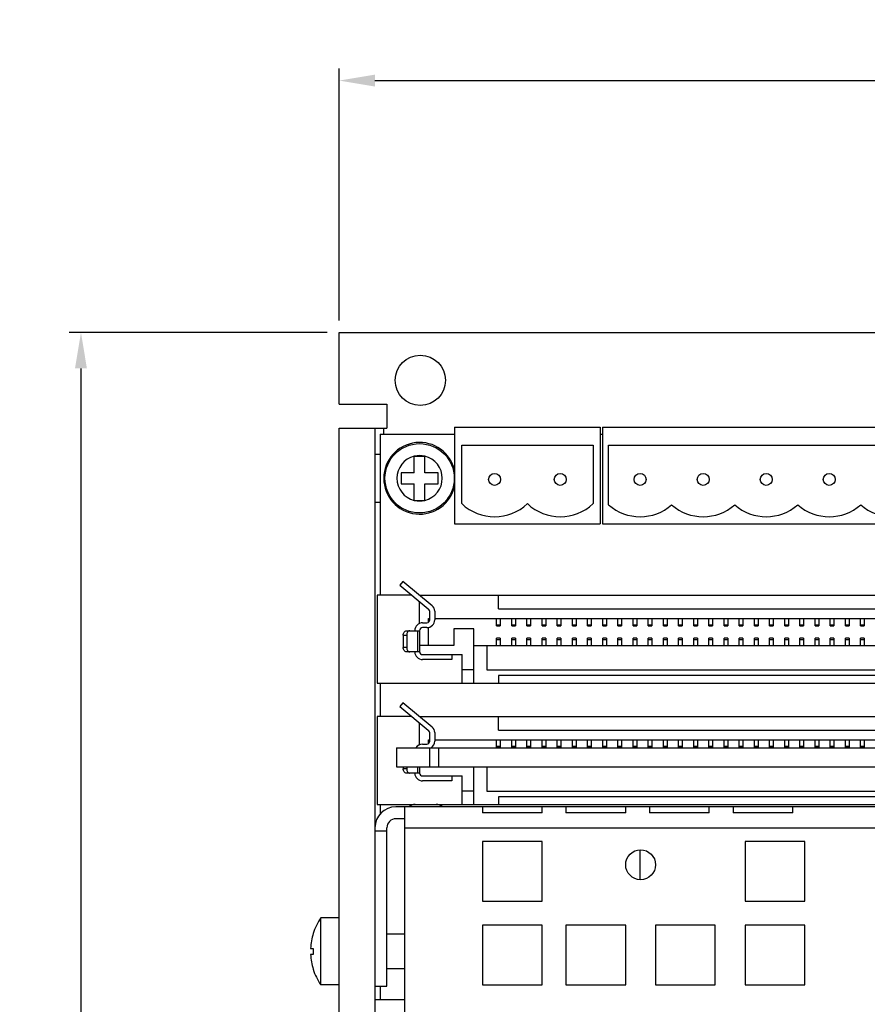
# Model space of a CAD drawing. Header units: millimetres. Extents: x 31 to 429, y 53 to 310.
# Tile 3 of 5: x 31 to 102, y 227 to 310. Entities that reach past the tile are written whole.
import ezdxf

# ---------------------------------------------------------------- set-up
doc = ezdxf.new("R2010")
doc.units = ezdxf.units.MM
doc.linetypes.add('ACAD_ISO10W100', pattern=[18, 12, -3, 0, -3])
doc.layers.add('Assi', color=3, linetype='ACAD_ISO10W100')
doc.layers.add('P-AX', color=7, linetype='Continuous')
doc.styles.get("Standard").update_dxf_attribs({"font": 'arial.ttf', "height": 4})
doc.dimstyles.new('ISO-25', dxfattribs={"dimtxt": 3, "dimasz": 3, "dimexe": 1, "dimexo": 1, "dimgap": 0.5, "dimtad": 1, "dimtoh": 1, "dimdec": 1, "dimtxsty": 'Standard', "dimcen": 3, "dimclrd": 2, "dimclre": 2, "dimclrt": 2, "dimadec": 0, "dimazin": 0, "dimtfac": 1, "dimtdec": 1, "dimtmove": 0, "dimatfit": 3, "dimfxl": 0, "dimarcsym": 0})

# ---------------------------------------------------------------- blocks, each defined once
blk = doc.blocks.new('*D75')
at = {"layer": 'Assi', "color": 2, "linetype": 'Continuous', "lineweight": -2}
for p, q in [((58.246, 284.591), (58.246, 305.682)), ((180.246, 284.591), (180.246, 305.682)), ((61.246, 304.682), (177.246, 304.682))]:
    blk.add_line(p, q, dxfattribs=at)
at = {"layer": 'Assi', "color": 2, "linetype": 'Continuous'}
for points in [[(61.246, 305.182), (61.246, 304.182), (58.246, 304.682)], [(177.246, 305.182), (177.246, 304.182), (180.246, 304.682)]]:
    blk.add_solid(points, dxfattribs=at)
at = {"layer": 'Defpoints', "color": 0, "linetype": 'Continuous'}
for p in [(180.246, 304.682), (58.246, 283.591), (180.246, 283.591)]:
    blk.add_point(p, dxfattribs=at)
at = {"layer": 'Assi', "color": 2, "linetype": 'Continuous', "insert": (117.311, 307.19), "char_height": 4, "attachment_point": 5}
blk.add_mtext('122', dxfattribs=at)
blk = doc.blocks.new('*D76')
at = {"layer": 'Assi', "color": 2, "linetype": 'Continuous', "lineweight": -2}
for p, q in [((57.246, 283.591), (35.625, 283.591)), ((36.625, 280.591), (36.625, 146.591)), ((57.246, 143.591), (35.625, 143.591))]:
    blk.add_line(p, q, dxfattribs=at)
at = {"layer": 'Assi', "color": 2, "linetype": 'Continuous'}
for points in [[(36.125, 280.591), (37.125, 280.591), (36.625, 283.591)], [(36.125, 146.591), (37.125, 146.591), (36.625, 143.591)]]:
    blk.add_solid(points, dxfattribs=at)
at = {"layer": 'Defpoints', "color": 0, "linetype": 'Continuous'}
for p in [(58.246, 283.591), (36.625, 143.591), (58.246, 143.591)]:
    blk.add_point(p, dxfattribs=at)
at = {"layer": 'Assi', "color": 2, "linetype": 'Continuous', "insert": (34.083, 213.591), "char_height": 4, "attachment_point": 5, "rotation": 90}
blk.add_mtext('140', dxfattribs=at)

msp = doc.modelspace()

# ---------------------------------------------------------------- linework, layer by layer
at = {"color": 7, "linetype": 'Continuous'}
for p, q in [((58.246, 277.591), (58.246, 283.591)), ((58.246, 283.591), (180.246, 283.591)), ((58.246, 277.591), (62.246, 277.591)), ((62.246, 277.591), (62.246, 275.591)), ((58.246, 151.591), (58.246, 275.591)), ((58.246, 275.591), (62.246, 275.591)), ((61.246, 275.591), (61.246, 221.691)), ((67.917, 275.674), (67.917, 267.574)), ((67.917, 275.674), (80.117, 275.674)), ((80.117, 275.674), (80.117, 267.574)), ((80.317, 275.674), (80.317, 267.574)), ((80.317, 275.674), (107.717, 275.674)), ((61.686, 275.074), (61.686, 261.608)), ((61.686, 275.074), (67.917, 275.074)), ((80.117, 275.074), (80.317, 275.074)), ((61.686, 273.391), (61.246, 273.391)), ((64.538, 271.841), (64.538, 273.241)), ((64.538, 273.241), (65.438, 273.241)), ((65.438, 271.841), (65.438, 273.241)), ((63.438, 271.841), (63.438, 270.941)), ((64.538, 271.841), (63.438, 271.841)), ((66.538, 271.841), (65.438, 271.841)), ((66.538, 270.941), (66.538, 271.841)), ((63.438, 270.941), (64.538, 270.941)), ((64.538, 269.541), (64.538, 270.941)), ((65.438, 269.541), (65.438, 270.941)), ((65.438, 270.941), (66.538, 270.941)), ((64.538, 269.541), (65.438, 269.541)), ((61.246, 269.391), (61.686, 269.391)), ((67.917, 267.574), (80.117, 267.574)), ((80.317, 267.574), (107.717, 267.574)), ((63.593, 262.751), (63.333, 262.438)), ((63.333, 262.438), (65.701, 260.473)), ((66.043, 260.717), (63.593, 262.751)), ((61.428, 261.608), (61.428, 254.242)), ((64.333, 261.608), (61.428, 261.608)), ((64.984, 261.608), (173.442, 261.608)), ((71.588, 260.465), (71.588, 261.608)), ((64.984, 259.245), (64.984, 261.068)), ((71.588, 260.465), (166.838, 260.465)), ((65.746, 259.347), (65.746, 259.652)), ((65.746, 259.652), (65.848, 259.652)), ((65.848, 259.55), (65.848, 260.16)), ((66.254, 260.267), (66.254, 259.55)), ((66.254, 259.652), (172.172, 259.652)), ((71.436, 259.032), (71.436, 259.652)), ((71.74, 259.652), (71.74, 259.032)), ((72.706, 259.032), (72.706, 259.652)), ((73.01, 259.652), (73.01, 259.032)), ((73.976, 259.032), (73.976, 259.652)), ((74.28, 259.652), (74.28, 259.032)), ((75.246, 259.032), (75.246, 259.652)), ((75.55, 259.652), (75.55, 259.032)), ((76.516, 259.032), (76.516, 259.652)), ((76.82, 259.652), (76.82, 259.032)), ((77.786, 259.032), (77.786, 259.652)), ((78.09, 259.652), (78.09, 259.032)), ((79.056, 259.032), (79.056, 259.652)), ((79.36, 259.652), (79.36, 259.032)), ((80.326, 259.032), (80.326, 259.652)), ((80.63, 259.652), (80.63, 259.032)), ((81.596, 259.032), (81.596, 259.652)), ((81.9, 259.652), (81.9, 259.032)), ((82.866, 259.032), (82.866, 259.652)), ((83.17, 259.652), (83.17, 259.032)), ((84.136, 259.032), (84.136, 259.652)), ((84.44, 259.652), (84.44, 259.032)), ((85.406, 259.032), (85.406, 259.652)), ((85.71, 259.652), (85.71, 259.032)), ((86.676, 259.032), (86.676, 259.652)), ((86.98, 259.652), (86.98, 259.032)), ((87.946, 259.032), (87.946, 259.652)), ((88.25, 259.652), (88.25, 259.032)), ((89.216, 259.032), (89.216, 259.652)), ((89.52, 259.652), (89.52, 259.032)), ((90.486, 259.032), (90.486, 259.652)), ((90.79, 259.652), (90.79, 259.032)), ((91.756, 259.032), (91.756, 259.652)), ((92.06, 259.652), (92.06, 259.032)), ((93.026, 259.032), (93.026, 259.652)), ((93.33, 259.652), (93.33, 259.032)), ((94.296, 259.032), (94.296, 259.652)), ((94.6, 259.652), (94.6, 259.032)), ((95.566, 259.032), (95.566, 259.652)), ((95.87, 259.652), (95.87, 259.032)), ((96.836, 259.032), (96.836, 259.652)), ((97.14, 259.652), (97.14, 259.032)), ((98.106, 259.032), (98.106, 259.652)), ((98.41, 259.652), (98.41, 259.032)), ((99.376, 259.032), (99.376, 259.652)), ((99.68, 259.652), (99.68, 259.032)), ((100.646, 259.032), (100.646, 259.652)), ((100.95, 259.652), (100.95, 259.032)), ((101.916, 259.032), (101.916, 259.652)), ((102.22, 259.652), (102.22, 259.032)), ((65.238, 259.296), (65.594, 259.296)), ((65.594, 258.89), (65.238, 258.89)), ((65.746, 257.391), (65.746, 258.908)), ((71.436, 259.032), (71.74, 259.032)), ((72.706, 259.032), (73.01, 259.032)), ((73.976, 259.032), (74.28, 259.032)), ((75.246, 259.032), (75.55, 259.032)), ((76.516, 259.032), (76.82, 259.032)), ((77.786, 259.032), (78.09, 259.032)), ((79.056, 259.032), (79.36, 259.032)), ((80.326, 259.032), (80.63, 259.032)), ((81.596, 259.032), (81.9, 259.032)), ((82.866, 259.032), (83.17, 259.032)), ((84.136, 259.032), (84.44, 259.032)), ((85.406, 259.032), (85.71, 259.032)), ((86.676, 259.032), (86.98, 259.032)), ((87.946, 259.032), (88.25, 259.032)), ((89.216, 259.032), (89.52, 259.032)), ((90.486, 259.032), (90.79, 259.032)), ((91.756, 259.032), (92.06, 259.032)), ((93.026, 259.032), (93.33, 259.032)), ((94.296, 259.032), (94.6, 259.032)), ((95.566, 259.032), (95.87, 259.032)), ((96.836, 259.032), (97.14, 259.032)), ((98.106, 259.032), (98.41, 259.032)), ((99.376, 259.032), (99.68, 259.032)), ((100.646, 259.032), (100.95, 259.032)), ((101.916, 259.032), (102.22, 259.032)), ((63.618, 258.255), (63.618, 257.239)), ((63.887, 258.636), (64.984, 258.636)), ((63.905, 258.255), (63.905, 257.239)), ((64.984, 258.636), (64.984, 256.858)), ((67.854, 258.788), (67.854, 257.391)), ((69.531, 258.788), (67.854, 258.788)), ((69.531, 254.242), (69.531, 258.788)), ((71.436, 257.391), (71.436, 258.011)), ((71.74, 258.011), (71.436, 258.011)), ((71.74, 258.011), (71.74, 257.391)), ((72.706, 257.391), (72.706, 258.011)), ((73.01, 258.011), (72.706, 258.011)), ((73.01, 258.011), (73.01, 257.391)), ((73.976, 257.391), (73.976, 258.011)), ((74.28, 258.011), (73.976, 258.011)), ((74.28, 258.011), (74.28, 257.391)), ((75.246, 257.391), (75.246, 258.011)), ((75.55, 258.011), (75.246, 258.011)), ((75.55, 258.011), (75.55, 257.391)), ((76.516, 257.391), (76.516, 258.011)), ((76.82, 258.011), (76.516, 258.011)), ((76.82, 258.011), (76.82, 257.391)), ((77.786, 257.391), (77.786, 258.011)), ((78.09, 258.011), (77.786, 258.011)), ((78.09, 258.011), (78.09, 257.391)), ((79.056, 257.391), (79.056, 258.011)), ((79.36, 258.011), (79.056, 258.011)), ((79.36, 258.011), (79.36, 257.391)), ((80.326, 257.391), (80.326, 258.011)), ((80.63, 258.011), (80.326, 258.011)), ((80.63, 258.011), (80.63, 257.391)), ((81.596, 257.391), (81.596, 258.011)), ((81.9, 258.011), (81.596, 258.011)), ((81.9, 258.011), (81.9, 257.391)), ((82.866, 257.391), (82.866, 258.011)), ((83.17, 258.011), (82.866, 258.011)), ((83.17, 258.011), (83.17, 257.391)), ((84.136, 257.391), (84.136, 258.011)), ((84.44, 258.011), (84.136, 258.011)), ((84.44, 258.011), (84.44, 257.391)), ((85.406, 257.391), (85.406, 258.011)), ((85.71, 258.011), (85.406, 258.011)), ((85.71, 258.011), (85.71, 257.391)), ((86.676, 257.391), (86.676, 258.011)), ((86.98, 258.011), (86.676, 258.011)), ((86.98, 258.011), (86.98, 257.391)), ((87.946, 257.391), (87.946, 258.011)), ((88.25, 258.011), (87.946, 258.011)), ((88.25, 258.011), (88.25, 257.391)), ((89.216, 257.391), (89.216, 258.011)), ((89.52, 258.011), (89.216, 258.011)), ((89.52, 258.011), (89.52, 257.391)), ((90.486, 257.391), (90.486, 258.011)), ((90.79, 258.011), (90.486, 258.011)), ((90.79, 258.011), (90.79, 257.391)), ((91.756, 257.391), (91.756, 258.011)), ((92.06, 258.011), (91.756, 258.011)), ((92.06, 258.011), (92.06, 257.391)), ((93.026, 257.391), (93.026, 258.011)), ((93.33, 258.011), (93.026, 258.011)), ((93.33, 258.011), (93.33, 257.391)), ((94.296, 257.391), (94.296, 258.011)), ((94.6, 258.011), (94.296, 258.011)), ((94.6, 258.011), (94.6, 257.391)), ((95.566, 257.391), (95.566, 258.011)), ((95.87, 258.011), (95.566, 258.011)), ((95.87, 258.011), (95.87, 257.391)), ((96.836, 257.391), (96.836, 258.011)), ((97.14, 258.011), (96.836, 258.011)), ((97.14, 258.011), (97.14, 257.391)), ((98.106, 257.391), (98.106, 258.011)), ((98.41, 258.011), (98.106, 258.011)), ((98.41, 258.011), (98.41, 257.391)), ((99.376, 257.391), (99.376, 258.011)), ((99.68, 258.011), (99.376, 258.011)), ((99.68, 258.011), (99.68, 257.391)), ((100.646, 257.391), (100.646, 258.011)), ((100.95, 258.011), (100.646, 258.011)), ((100.95, 258.011), (100.95, 257.391)), ((101.916, 257.391), (101.916, 258.011)), ((102.22, 258.011), (101.916, 258.011)), ((102.22, 258.011), (102.22, 257.391)), ((67.854, 257.391), (64.984, 257.391)), ((69.531, 257.391), (168.895, 257.391)), ((70.635, 255.334), (70.635, 257.391)), ((64.984, 256.858), (63.887, 256.858)), ((65.238, 256.629), (68.54, 256.629)), ((67.676, 256.629), (67.676, 256.223)), ((68.54, 254.242), (68.54, 256.629)), ((67.676, 256.223), (65.238, 256.223)), ((69.531, 255.351), (68.54, 255.351)), ((167.79, 255.334), (70.635, 255.334)), ((71.588, 254.877), (71.588, 254.242)), ((166.838, 254.877), (71.588, 254.877)), ((61.428, 254.242), (176.998, 254.242)), ((61.686, 254.242), (61.686, 251.452)), ((63.593, 252.595), (63.333, 252.282)), ((63.333, 252.282), (65.701, 250.317)), ((66.043, 250.561), (63.593, 252.595)), ((61.428, 251.452), (61.428, 244.086)), ((64.333, 251.452), (61.428, 251.452)), ((64.984, 251.452), (173.442, 251.452)), ((71.588, 250.309), (71.588, 251.452)), ((64.984, 249.089), (64.984, 250.912)), ((65.848, 249.394), (65.848, 250.004)), ((66.254, 250.111), (66.254, 249.394)), ((71.588, 250.309), (166.838, 250.309)), ((65.238, 249.14), (65.594, 249.14)), ((65.746, 249.191), (65.746, 249.496)), ((65.746, 249.496), (65.848, 249.496)), ((66.254, 249.496), (172.172, 249.496)), ((71.436, 248.876), (71.436, 249.496)), ((71.74, 249.496), (71.74, 248.876)), ((72.706, 248.876), (72.706, 249.496)), ((73.01, 249.496), (73.01, 248.876)), ((73.976, 248.876), (73.976, 249.496)), ((74.28, 249.496), (74.28, 248.876)), ((75.246, 248.876), (75.246, 249.496)), ((75.55, 249.496), (75.55, 248.876)), ((76.516, 248.876), (76.516, 249.496)), ((76.82, 249.496), (76.82, 248.876)), ((77.786, 248.876), (77.786, 249.496)), ((78.09, 249.496), (78.09, 248.876)), ((79.056, 248.876), (79.056, 249.496)), ((79.36, 249.496), (79.36, 248.876)), ((80.326, 248.876), (80.326, 249.496)), ((80.63, 249.496), (80.63, 248.876)), ((81.596, 248.876), (81.596, 249.496)), ((81.9, 249.496), (81.9, 248.876)), ((82.866, 248.876), (82.866, 249.496)), ((83.17, 249.496), (83.17, 248.876)), ((84.136, 248.876), (84.136, 249.496)), ((84.44, 249.496), (84.44, 248.876)), ((85.406, 248.876), (85.406, 249.496)), ((85.71, 249.496), (85.71, 248.876)), ((86.676, 248.876), (86.676, 249.496)), ((86.98, 249.496), (86.98, 248.876)), ((87.946, 248.876), (87.946, 249.496)), ((88.25, 249.496), (88.25, 248.876)), ((89.216, 248.876), (89.216, 249.496)), ((89.52, 249.496), (89.52, 248.876)), ((90.486, 248.876), (90.486, 249.496)), ((90.79, 249.496), (90.79, 248.876)), ((91.756, 248.876), (91.756, 249.496)), ((92.06, 249.496), (92.06, 248.876)), ((93.026, 248.876), (93.026, 249.496)), ((93.33, 249.496), (93.33, 248.876)), ((94.296, 248.876), (94.296, 249.496)), ((94.6, 249.496), (94.6, 248.876)), ((95.566, 248.876), (95.566, 249.496)), ((95.87, 249.496), (95.87, 248.876)), ((96.836, 248.876), (96.836, 249.496)), ((97.14, 249.496), (97.14, 248.876)), ((98.106, 248.876), (98.106, 249.496)), ((98.41, 249.496), (98.41, 248.876)), ((99.376, 248.876), (99.376, 249.496)), ((99.68, 249.496), (99.68, 248.876)), ((100.646, 248.876), (100.646, 249.496)), ((100.95, 249.496), (100.95, 248.876)), ((101.916, 248.876), (101.916, 249.496)), ((102.22, 249.496), (102.22, 248.876)), ((63.049, 248.835), (63.049, 247.235)), ((63.049, 248.835), (175.383, 248.835)), ((66.566, 248.835), (66.566, 247.235)), ((71.436, 248.876), (71.74, 248.876)), ((72.706, 248.876), (73.01, 248.876)), ((73.976, 248.876), (74.28, 248.876)), ((75.246, 248.876), (75.55, 248.876)), ((76.516, 248.876), (76.82, 248.876)), ((77.786, 248.876), (78.09, 248.876)), ((79.056, 248.876), (79.36, 248.876)), ((80.326, 248.876), (80.63, 248.876)), ((81.596, 248.876), (81.9, 248.876)), ((82.866, 248.876), (83.17, 248.876)), ((84.136, 248.876), (84.44, 248.876)), ((85.406, 248.876), (85.71, 248.876)), ((86.676, 248.876), (86.98, 248.876)), ((87.946, 248.876), (88.25, 248.876)), ((89.216, 248.876), (89.52, 248.876)), ((90.486, 248.876), (90.79, 248.876)), ((91.756, 248.876), (92.06, 248.876)), ((93.026, 248.876), (93.33, 248.876)), ((94.296, 248.876), (94.6, 248.876)), ((95.566, 248.876), (95.87, 248.876)), ((96.836, 248.876), (97.14, 248.876)), ((98.106, 248.876), (98.41, 248.876)), ((99.376, 248.876), (99.68, 248.876)), ((100.646, 248.876), (100.95, 248.876)), ((101.916, 248.876), (102.22, 248.876)), ((63.049, 247.235), (175.383, 247.235)), ((63.618, 247.235), (63.618, 247.083)), ((64.984, 246.702), (63.887, 246.702)), ((63.905, 247.235), (63.905, 247.083)), ((64.984, 247.235), (64.984, 246.702)), ((65.238, 246.473), (68.54, 246.473)), ((67.676, 246.473), (67.676, 246.067)), ((68.54, 244.086), (68.54, 246.473)), ((69.531, 244.086), (69.531, 247.235)), ((70.635, 245.178), (70.635, 247.235)), ((67.676, 246.067), (65.238, 246.067)), ((69.531, 245.195), (68.54, 245.195)), ((167.79, 245.178), (70.635, 245.178)), ((61.428, 244.086), (176.998, 244.086)), ((61.686, 244.086), (61.686, 243.3)), ((71.588, 244.721), (71.588, 244.086)), ((166.838, 244.721), (71.588, 244.721)), ((175.496, 243.891), (62.996, 243.891)), ((63.746, 219.891), (63.746, 243.891)), ((70.246, 243.891), (70.246, 243.381)), ((75.246, 243.381), (70.246, 243.381)), ((75.246, 243.381), (75.246, 243.891)), ((77.246, 243.891), (77.246, 243.381)), ((82.246, 243.381), (77.246, 243.381)), ((82.246, 243.381), (82.246, 243.891)), ((84.246, 243.891), (84.246, 243.381)), ((89.246, 243.381), (84.246, 243.381)), ((89.246, 243.381), (89.246, 243.891)), ((91.246, 243.891), (91.246, 243.381)), ((96.246, 243.381), (91.246, 243.381)), ((96.246, 243.381), (96.246, 243.891)), ((63.746, 242.891), (62.996, 242.891)), ((61.246, 241.891), (62.246, 241.891)), ((62.246, 228.891), (62.246, 242.141)), ((70.246, 240.991), (70.246, 235.991)), ((75.246, 240.991), (70.246, 240.991)), ((75.246, 235.991), (75.246, 240.991)), ((92.246, 240.991), (92.246, 235.991)), ((97.246, 240.991), (92.246, 240.991)), ((97.246, 235.991), (97.246, 240.991)), ((83.454, 237.791), (83.454, 240.291)), ((70.246, 235.991), (75.246, 235.991)), ((92.246, 235.991), (97.246, 235.991)), ((56.703, 228.991), (56.703, 234.591)), ((58.246, 234.591), (56.703, 234.591)), ((56.076, 233.291), (56.083, 233.291)), ((70.246, 233.991), (70.246, 228.991)), ((75.246, 233.991), (70.246, 233.991)), ((75.246, 228.991), (75.246, 233.991)), ((77.246, 233.991), (77.246, 228.991)), ((82.246, 233.991), (77.246, 233.991)), ((82.246, 228.991), (82.246, 233.991)), ((84.746, 233.991), (84.746, 228.991)), ((89.746, 233.991), (84.746, 233.991)), ((89.746, 228.991), (89.746, 233.991)), ((92.246, 233.991), (92.246, 228.991)), ((97.246, 233.991), (92.246, 233.991)), ((97.246, 228.991), (97.246, 233.991)), ((63.746, 233.241), (62.246, 233.241)), ((55.858, 232.041), (56.083, 232.041)), ((56.083, 231.541), (55.858, 231.541)), ((56.083, 230.291), (56.076, 230.291)), ((63.746, 230.341), (62.246, 230.341)), ((58.246, 228.991), (56.703, 228.991)), ((61.246, 228.891), (62.246, 228.891)), ((61.686, 228.891), (61.686, 227.728)), ((70.246, 228.991), (75.246, 228.991)), ((77.246, 228.991), (82.246, 228.991)), ((84.746, 228.991), (89.746, 228.991)), ((92.246, 228.991), (97.246, 228.991)), ((63.746, 227.728), (61.246, 227.728))]:
    msp.add_line(p, q, dxfattribs=at)
at = {"color": 9, "linetype": 'Continuous'}
for p, q in [((61.996, 275.074), (61.996, 275.591)), ((71.74, 259.107), (71.436, 259.107)), ((73.01, 259.107), (72.706, 259.107)), ((74.28, 259.107), (73.976, 259.107)), ((75.55, 259.107), (75.246, 259.107)), ((76.82, 259.107), (76.516, 259.107)), ((78.09, 259.107), (77.786, 259.107)), ((79.36, 259.107), (79.056, 259.107)), ((80.63, 259.107), (80.326, 259.107)), ((81.9, 259.107), (81.596, 259.107)), ((83.17, 259.107), (82.866, 259.107)), ((84.44, 259.107), (84.136, 259.107)), ((85.71, 259.107), (85.406, 259.107)), ((86.98, 259.107), (86.676, 259.107)), ((88.25, 259.107), (87.946, 259.107)), ((89.52, 259.107), (89.216, 259.107)), ((90.79, 259.107), (90.486, 259.107)), ((92.06, 259.107), (91.756, 259.107)), ((93.33, 259.107), (93.026, 259.107)), ((94.6, 259.107), (94.296, 259.107)), ((95.87, 259.107), (95.566, 259.107)), ((97.14, 259.107), (96.836, 259.107)), ((98.41, 259.107), (98.106, 259.107)), ((99.68, 259.107), (99.376, 259.107)), ((100.95, 259.107), (100.646, 259.107)), ((102.22, 259.107), (101.916, 259.107)), ((63.618, 258.255), (63.905, 258.255)), ((64.813, 258.636), (64.813, 256.858)), ((63.905, 257.239), (63.618, 257.239)), ((71.436, 257.909), (71.74, 257.909)), ((72.706, 257.909), (73.01, 257.909)), ((73.976, 257.909), (74.28, 257.909)), ((75.246, 257.909), (75.55, 257.909)), ((76.516, 257.909), (76.82, 257.909)), ((77.786, 257.909), (78.09, 257.909)), ((79.056, 257.909), (79.36, 257.909)), ((80.326, 257.909), (80.63, 257.909)), ((81.596, 257.909), (81.9, 257.909)), ((82.866, 257.909), (83.17, 257.909)), ((84.136, 257.909), (84.44, 257.909)), ((85.406, 257.909), (85.71, 257.909)), ((86.676, 257.909), (86.98, 257.909)), ((87.946, 257.909), (88.25, 257.909)), ((89.216, 257.909), (89.52, 257.909)), ((90.486, 257.909), (90.79, 257.909)), ((91.756, 257.909), (92.06, 257.909)), ((93.026, 257.909), (93.33, 257.909)), ((94.296, 257.909), (94.6, 257.909)), ((95.566, 257.909), (95.87, 257.909)), ((96.836, 257.909), (97.14, 257.909)), ((98.106, 257.909), (98.41, 257.909)), ((99.376, 257.909), (99.68, 257.909)), ((100.646, 257.909), (100.95, 257.909)), ((101.916, 257.909), (102.22, 257.909)), ((71.74, 248.951), (71.436, 248.951)), ((73.01, 248.951), (72.706, 248.951)), ((74.28, 248.951), (73.976, 248.951)), ((75.55, 248.951), (75.246, 248.951)), ((76.82, 248.951), (76.516, 248.951)), ((78.09, 248.951), (77.786, 248.951)), ((79.36, 248.951), (79.056, 248.951)), ((80.63, 248.951), (80.326, 248.951)), ((81.9, 248.951), (81.596, 248.951)), ((83.17, 248.951), (82.866, 248.951)), ((84.44, 248.951), (84.136, 248.951)), ((85.71, 248.951), (85.406, 248.951)), ((86.98, 248.951), (86.676, 248.951)), ((88.25, 248.951), (87.946, 248.951)), ((89.52, 248.951), (89.216, 248.951)), ((90.79, 248.951), (90.486, 248.951)), ((92.06, 248.951), (91.756, 248.951)), ((93.33, 248.951), (93.026, 248.951)), ((94.6, 248.951), (94.296, 248.951)), ((95.87, 248.951), (95.566, 248.951)), ((97.14, 248.951), (96.836, 248.951)), ((98.41, 248.951), (98.106, 248.951)), ((99.68, 248.951), (99.376, 248.951)), ((100.95, 248.951), (100.646, 248.951)), ((102.22, 248.951), (101.916, 248.951)), ((65.819, 248.835), (65.819, 247.235)), ((63.905, 247.083), (63.618, 247.083)), ((64.813, 247.235), (64.813, 246.702)), ((63.746, 242.141), (115.829, 242.141))]:
    msp.add_line(p, q, dxfattribs=at)
at = {"color": 7, "linetype": 'Continuous'}
for centre, radius in [((65.046, 279.591), 2.1), ((83.496, 239.041), 1.25)]:
    msp.add_circle(centre, radius, dxfattribs=at)
for centre, radius, start, end in [((64.988, 271.391), 3, 12.43945, 347.5626), ((65.441, 260.16), 0.406, 0, 50.30535), ((65.67, 260.267), 0.584, 0, 50.30535), ((65.238, 258.636), 0.66, 90, 180), ((65.238, 258.636), 0.254, 90, 180), ((65.594, 259.55), 0.66, 270, 0), ((65.594, 259.55), 0.254, 270, 0), ((64.437, 258.255), 0.532, 169.08485, 180.00279), ((64.437, 257.239), 0.532, 179.99721, 190.91515), ((65.238, 256.883), 0.66, 182.20423, 270), ((65.238, 256.883), 0.254, 185.71114, 270), ((65.67, 250.111), 0.584, 0, 50.30535), ((65.441, 250.004), 0.406, 0, 50.30535), ((65.238, 248.48), 0.66, 90, 147.37354), ((65.594, 249.394), 0.254, 270, 0), ((65.594, 249.394), 0.66, 302.06546, 0), ((64.437, 247.083), 0.532, 179.99721, 190.91515), ((65.238, 246.727), 0.66, 182.20423, 270), ((65.238, 246.727), 0.254, 185.71114, 270), ((64.607, 243.324), 0.762, 90, 131.80078), ((66.385, 243.324), 0.762, 48.19341, 90), ((62.996, 242.141), 1.75, 90, 180), ((62.996, 242.141), 0.75, 90, 180), ((60.846, 231.791), 5, 145.9442, 162.5424), ((60.846, 231.791), 4.994, 162.51983, 177.13042), ((60.846, 231.791), 4.77, 176.99551, 183.00449), ((60.846, 231.791), 4.994, 182.86958, 197.48017), ((60.846, 231.791), 5, 197.4576, 214.0558)]:
    msp.add_arc(centre, radius, start, end, dxfattribs=at)
at = {"color": 9, "linetype": 'Continuous'}
for start, end in [(103.70023, 256.29977), (76.82645, 103.17355), (283.70023, 76.29977), (256.82645, 283.17355)]:
    msp.add_arc((64.988, 271.391), 1.9, start, end, dxfattribs=at)
at = {"color": 7, "linetype": 'Continuous'}
for points, knots in [([(63.618, 258.255), (63.618, 258.304), (63.631, 258.399), (63.687, 258.524), (63.775, 258.613), (63.851, 258.636), (63.887, 258.636)], [0, 0, 0, 0, 0.287995, 0.555342, 0.790512, 1, 1, 1, 1]), ([(64.175, 258.636), (64.145, 258.636), (64.083, 258.621), (64.004, 258.559), (63.945, 258.467), (63.922, 258.394), (63.915, 258.356)], [0, 0, 0, 0, 0.215195, 0.450046, 0.712586, 1, 1, 1, 1]), ([(63.887, 256.858), (63.851, 256.858), (63.775, 256.881), (63.687, 256.97), (63.631, 257.095), (63.618, 257.19), (63.618, 257.239)], [0, 0, 0, 0, 0.209488, 0.444658, 0.712005, 1, 1, 1, 1]), ([(63.915, 257.138), (63.922, 257.099), (63.945, 257.027), (64.004, 256.935), (64.083, 256.873), (64.145, 256.858), (64.175, 256.858)], [0, 0, 0, 0, 0.287414, 0.549954, 0.784805, 1, 1, 1, 1]), ([(63.887, 246.702), (63.851, 246.702), (63.775, 246.725), (63.687, 246.814), (63.631, 246.939), (63.618, 247.034), (63.618, 247.083)], [0, 0, 0, 0, 0.209488, 0.444658, 0.712005, 1, 1, 1, 1]), ([(63.915, 246.982), (63.922, 246.943), (63.945, 246.871), (64.004, 246.779), (64.083, 246.717), (64.145, 246.702), (64.175, 246.702)], [0, 0, 0, 0, 0.287414, 0.549954, 0.784805, 1, 1, 1, 1])]:
    msp.add_open_spline(points, degree=3, knots=knots, dxfattribs=at)
at = {"layer": 'P-AX', "color": 7, "linetype": 'Continuous'}
for p, q in [((68.517, 269.269), (68.517, 274.174)), ((68.517, 274.174), (79.517, 274.174)), ((79.517, 274.174), (79.517, 269.269)), ((80.817, 269.169), (80.817, 274.174)), ((80.817, 274.174), (107.217, 274.174))]:
    msp.add_line(p, q, dxfattribs=at)
for centre, radius in [((64.988, 271.391), 2.9), ((71.267, 271.297), 0.5), ((76.767, 271.297), 0.5), ((83.457, 271.297), 0.5), ((88.737, 271.297), 0.5), ((94.017, 271.297), 0.5), ((99.297, 271.297), 0.5)]:
    msp.add_circle(centre, radius, dxfattribs=at)
for centre, start, end in [((71.267, 272.174), 226.56746, 313.43254), ((76.767, 272.174), 226.56746, 313.43254), ((83.457, 272.174), 228.70013, 311.29987), ((88.737, 272.174), 228.70013, 311.29987), ((94.017, 272.174), 228.70013, 311.29987), ((99.297, 272.174), 228.70013, 311.29987), ((104.577, 272.174), 228.70013, 311.29987)]:
    msp.add_arc(centre, 4, start, end, dxfattribs=at)

# ---------------------------------------------------------------- dimensions: what is measured, and where the dimension line sits
at = {"layer": 'Assi', "linetype": 'Continuous'}
dim = msp.add_linear_dim(base=(180.246, 304.682), p1=(58.246, 283.591), p2=(180.246, 283.591), dimstyle='ISO-25', dxfattribs=at)
dim.commit()
dim.dimension.update_dxf_attribs({"geometry": '*D75', "text_midpoint": (117.311, 304.682), "dimtype": 160})
dim = msp.add_linear_dim(base=(36.625, 143.591), p1=(58.246, 283.591), p2=(58.246, 143.591), angle=90, dimstyle='ISO-25', dxfattribs=at)
dim.commit()
dim.dimension.update_dxf_attribs({"geometry": '*D76', "text_midpoint": (34.083, 213.591)})

doc.saveas('drawing.dxf')
